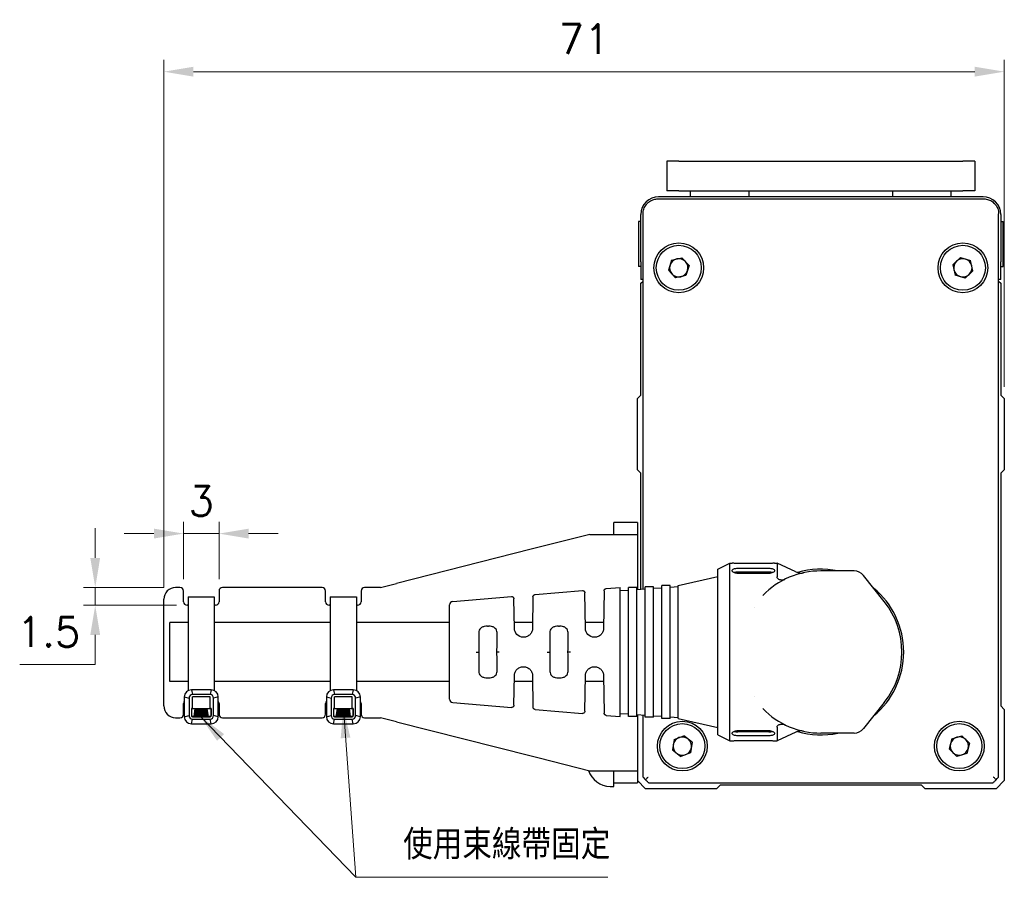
# Model space of a CAD drawing. Header units: inches. Extents: x 0 to 5655, y -2263 to 1330.
# Tile 223 of 239: x 4929 to 5012, y -222 to -150. Entities that reach past the tile are written whole.
import ezdxf

# ---------------------------------------------------------------- set-up
doc = ezdxf.new("R2010")
doc.units = ezdxf.units.IN
doc.header["$MEASUREMENT"] = 0
for name, color, linetype, lineweight in [('AM_0', 7, 'Continuous', 30), ('AM_5', 3, 'Continuous', 15), ('可見 (ISO)', 7, 'Continuous', 25)]:
    doc.layers.add(name, color=color, linetype=linetype, lineweight=lineweight)
doc.styles.add('尺寸標註', font='romans.shx', dxfattribs={"bigfont": 'CHINESET.SHX'})
doc.dimstyles.new('CNS1', dxfattribs={"dimtxt": 2.5, "dimasz": 2.5, "dimexe": 1, "dimexo": 1, "dimgap": 1.5, "dimtad": 1, "dimtoh": 1, "dimdec": 1, "dimdsep": 46, "dimtxsty": '尺寸標註', "dimcen": 0, "dimclrd": 2, "dimclre": 2, "dimclrt": 1, "dimadec": 0, "dimazin": 2, "dimtp": 0.1, "dimtm": 0.1, "dimtfac": 0.71, "dimtdec": 1, "dimtmove": 0, "dimatfit": 0, "dimfxl": 0, "dimlwd": 13, "dimlwe": 13, "dimarcsym": 0})
doc.dimstyles.new('CNS1$0', dxfattribs={"dimtxt": 2.5, "dimasz": 2.5, "dimexe": 1, "dimexo": 1, "dimgap": 1.5, "dimtad": 1, "dimtoh": 1, "dimdec": 1, "dimdsep": 46, "dimtxsty": '尺寸標註', "dimcen": 0, "dimclrd": 2, "dimclre": 2, "dimclrt": 1, "dimadec": 0, "dimazin": 2, "dimtp": 0.1, "dimtm": 0.1, "dimtfac": 0.71, "dimtdec": 1, "dimtmove": 0, "dimatfit": 0, "dimfxl": 0, "dimlwd": 13, "dimlwe": 13, "dimarcsym": 0})

# ---------------------------------------------------------------- blocks, each defined once
blk = doc.blocks.new('*D767')
at = {"layer": 'AM_5', "color": 2, "lineweight": 13}
for p, q in [((4941.224, -197.685), (4941.224, -153.118)), ((5012.226, -180.735), (5012.226, -153.118)), ((5009.726, -154.118), (4943.724, -154.118))]:
    blk.add_line(p, q, dxfattribs=at)
at = {"layer": 'AM_5', "color": 2}
for points in [[(4943.724, -153.701), (4943.724, -154.534), (4941.224, -154.118)], [(5009.726, -153.701), (5009.726, -154.534), (5012.226, -154.118)]]:
    blk.add_solid(points, dxfattribs=at)
at = {"layer": 'Defpoints', "color": 0}
for p in [(4941.224, -154.118), (5012.226, -181.735), (4941.224, -198.685)]:
    blk.add_point(p, dxfattribs=at)
at = {"layer": 'AM_5', "color": 1, "insert": (4976.725, -151.368), "char_height": 2.5, "attachment_point": 5, "style": '尺寸標註'}
blk.add_mtext('71', dxfattribs=at)
blk = doc.blocks.new('*D771')
at = {"layer": 'AM_5', "color": 2, "lineweight": 13}
for p, q in [((4942.887, -196.985), (4942.887, -192.135)), ((4945.887, -196.985), (4945.887, -192.135)), ((4940.387, -193.135), (4937.887, -193.135)), ((4945.887, -193.135), (4942.887, -193.135)), ((4948.387, -193.135), (4950.887, -193.135))]:
    blk.add_line(p, q, dxfattribs=at)
at = {"layer": 'AM_5', "color": 2}
for points in [[(4940.387, -192.718), (4940.387, -193.551), (4942.887, -193.135)], [(4948.387, -192.718), (4948.387, -193.551), (4945.887, -193.135)]]:
    blk.add_solid(points, dxfattribs=at)
at = {"layer": 'Defpoints', "color": 0}
for p in [(4942.887, -193.135), (4942.887, -197.985), (4945.887, -197.985)]:
    blk.add_point(p, dxfattribs=at)
at = {"layer": 'AM_5', "color": 1, "insert": (4944.387, -190.385), "char_height": 2.5, "attachment_point": 5, "style": '尺寸標註'}
blk.add_mtext('3', dxfattribs=at)
blk = doc.blocks.new('*D742')
at = {"layer": 'AM_5', "color": 2, "lineweight": 13}
for p, q in [((4935.43, -195.185), (4935.43, -192.685)), ((4941.224, -197.685), (4934.43, -197.685)), ((4935.43, -197.685), (4935.43, -199.185)), ((4942.308, -199.185), (4934.43, -199.185)), ((4935.43, -201.685), (4935.43, -204.185)), ((4935.43, -204.185), (4929.049, -204.185))]:
    blk.add_line(p, q, dxfattribs=at)
at = {"layer": 'AM_5', "color": 2}
for points in [[(4935.013, -195.185), (4935.846, -195.185), (4935.43, -197.685)], [(4935.013, -201.685), (4935.846, -201.685), (4935.43, -199.185)]]:
    blk.add_solid(points, dxfattribs=at)
at = {"layer": 'Defpoints', "color": 0}
for p in [(4942.224, -197.685), (4935.43, -199.185), (4943.308, -199.185)]:
    blk.add_point(p, dxfattribs=at)
at = {"layer": 'AM_5', "color": 1, "insert": (4931.489, -201.435), "char_height": 2.5, "attachment_point": 5, "style": '尺寸標註'}
blk.add_mtext('1.5', dxfattribs=at)

msp = doc.modelspace()

# ---------------------------------------------------------------- hatches: boundary and pattern name
h = msp.add_hatch()
h.set_pattern_fill('ANSI34', color=256, scale=0.01, angle=135)
h.set_pattern_definition([(180, (4031.08006, -1833.3705), (-1e-17, -0.1905), []), (180, (4031.04831, -1833.33875), (-1e-17, -0.1905), []), (180, (4031.01656, -1833.307), (-1e-17, -0.1905), []), (180, (4030.98481, -1833.27525), (-1e-17, -0.1905), [])])
h.paths.add_polyline_path([(4943.885, -207.902), (4943.785, -208.573), (4944.997, -208.573), (4944.897, -207.902)])
h = msp.add_hatch()
h.set_pattern_fill('ANSI34', color=256, scale=0.01, angle=135)
h.set_pattern_definition([(180, (4043.08006, -1833.3705), (-1e-17, -0.1905), []), (180, (4043.04831, -1833.33875), (-1e-17, -0.1905), []), (180, (4043.01656, -1833.307), (-1e-17, -0.1905), []), (180, (4042.98481, -1833.27525), (-1e-17, -0.1905), [])])
h.paths.add_polyline_path([(4955.885, -207.902), (4955.785, -208.573), (4956.997, -208.573), (4956.897, -207.902)])

# ---------------------------------------------------------------- linework, layer by layer
for p, q in [((4943.285, -198.465), (4945.489, -198.465)), ((4945.489, -198.465), (4945.489, -206.392)), ((4955.285, -198.465), (4957.489, -198.465)), ((4957.489, -198.465), (4957.489, -206.392)), ((4942.955, -206.931), (4942.955, -208.602)), ((4942.955, -206.931), (4943.355, -207.031)), ((4945.226, -206.331), (4943.555, -206.331)), ((4943.555, -206.331), (4943.655, -206.731)), ((4943.655, -207.902), (4943.655, -206.931)), ((4945.226, -206.331), (4945.126, -206.731)), ((4945.126, -207.902), (4945.126, -206.931)), ((4945.826, -206.931), (4945.426, -207.031)), ((4945.826, -208.602), (4945.826, -206.931)), ((4954.955, -206.931), (4954.955, -208.602)), ((4954.955, -206.931), (4955.355, -207.031)), ((4957.226, -206.331), (4955.555, -206.331)), ((4955.555, -206.331), (4955.655, -206.731)), ((4955.655, -207.902), (4955.655, -206.931)), ((4957.226, -206.331), (4957.126, -206.731)), ((4957.126, -207.902), (4957.126, -206.931)), ((4957.826, -206.931), (4957.426, -207.031)), ((4957.826, -208.602), (4957.826, -206.931)), ((4943.655, -207.902), (4943.555, -207.902)), ((4943.785, -208.573), (4943.885, -207.902)), ((4944.997, -208.573), (4944.897, -207.902)), ((4945.226, -207.902), (4945.126, -207.902)), ((4945.226, -207.902), (4945.226, -208.502)), ((4955.655, -207.902), (4955.555, -207.902)), ((4955.785, -208.573), (4955.885, -207.902)), ((4956.997, -208.573), (4956.897, -207.902)), ((4957.226, -207.902), (4957.126, -207.902)), ((4957.226, -207.902), (4957.226, -208.502)), ((4942.955, -208.602), (4943.355, -208.502)), ((4945.826, -208.602), (4945.426, -208.502)), ((4954.955, -208.602), (4955.355, -208.502)), ((4957.826, -208.602), (4957.426, -208.502)), ((4943.555, -209.202), (4943.655, -208.802)), ((4943.555, -209.202), (4945.226, -209.202)), ((4945.226, -209.202), (4945.126, -208.802)), ((4955.555, -209.202), (4955.655, -208.802)), ((4955.555, -209.202), (4957.226, -209.202)), ((4957.226, -209.202), (4957.126, -208.802))]:
    msp.add_line(p, q)
for points in [[(4943.285, -198.465), (4943.285, -206.396)], [(4955.285, -198.465), (4955.285, -206.396)], [(4945.126, -206.931), (4943.655, -206.931)], [(4957.126, -206.931), (4955.655, -206.931)]]:
    msp.add_lwpolyline(points)
for points in [[(4943.655, -208.802), (4945.126, -208.802, 0.414214), (4945.426, -208.502), (4945.426, -207.031, 0.414214), (4945.126, -206.731), (4943.655, -206.731, 0.414214), (4943.355, -207.031), (4943.355, -208.502, 0.414214)], [(4955.655, -208.802), (4957.126, -208.802, 0.414214), (4957.426, -208.502), (4957.426, -207.031, 0.414214), (4957.126, -206.731), (4955.655, -206.731, 0.414214), (4955.355, -207.031), (4955.355, -208.502, 0.414214)]]:
    msp.add_lwpolyline(points, format="xyb", close=True)
for points in [[(4943.555, -207.902), (4943.555, -208.502, 0.414214), (4943.655, -208.602), (4945.126, -208.602, 0.414214), (4945.226, -208.502)], [(4955.555, -207.902), (4955.555, -208.502, 0.414214), (4955.655, -208.602), (4957.126, -208.602, 0.414214), (4957.226, -208.502)]]:
    msp.add_lwpolyline(points, format="xyb")
for points in [[(4943.585, -207.902), (4945.197, -207.902), (4945.197, -208.573), (4943.585, -208.573)], [(4955.585, -207.902), (4957.197, -207.902), (4957.197, -208.573), (4955.585, -208.573)]]:
    msp.add_lwpolyline(points, close=True)
for centre, start, end in [((4943.555, -206.931), 90, 180), ((4945.226, -206.931), 0, 90), ((4955.555, -206.931), 90, 180), ((4957.226, -206.931), 0, 90), ((4943.555, -208.602), 180, 270), ((4945.226, -208.602), 270, 0), ((4955.555, -208.602), 180, 270), ((4957.226, -208.602), 270, 0)]:
    msp.add_arc(centre, 0.6, start, end)
at = {"layer": '可見 (ISO)'}
for p, q in [((4983.726, -161.685), (4983.726, -164.185)), ((4984.726, -161.685), (4983.726, -161.685)), ((4984.726, -161.685), (5008.726, -161.685)), ((5009.726, -161.685), (5008.726, -161.685)), ((5009.726, -161.685), (5009.726, -164.185)), ((5010.426, -164.685), (4983.026, -164.685)), ((4984.726, -164.185), (4983.726, -164.185)), ((4984.726, -164.185), (5008.726, -164.185)), ((4985.726, -164.685), (4985.726, -164.185)), ((4990.676, -164.685), (4990.676, -164.185)), ((5002.776, -164.185), (5002.776, -164.685)), ((5007.726, -164.685), (5007.726, -164.185)), ((5009.726, -164.185), (5008.726, -164.185)), ((4981.526, -170.185), (4981.526, -166.185)), ((4981.709, -197.818), (4981.709, -166.118)), ((5011.742, -213.702), (5011.742, -166.118)), ((5011.926, -166.185), (5011.926, -170.185)), ((4981.326, -166.785), (4981.326, -170.585)), ((4981.526, -166.785), (4981.326, -166.785)), ((5011.926, -166.785), (5012.126, -166.785)), ((5012.126, -170.585), (5012.126, -166.785)), ((4981.526, -170.185), (4981.526, -171.685)), ((4984.119, -170.03), (4983.856, -170.882)), ((4984.119, -170.03), (4984.989, -169.832)), ((4985.595, -170.487), (4984.989, -169.832)), ((4985.595, -170.487), (4985.332, -171.339)), ((5007.873, -170.422), (5008.527, -169.815)), ((5007.873, -170.422), (5008.072, -171.292)), ((5008.527, -169.815), (5009.379, -170.077)), ((5009.578, -170.947), (5009.379, -170.077)), ((5011.926, -171.685), (5011.926, -170.185)), ((4981.526, -170.585), (4981.326, -170.585)), ((4982.59, -171.185), (4982.59, -171.185)), ((4983.856, -170.882), (4984.462, -171.537)), ((4985.332, -171.339), (4984.462, -171.537)), ((5008.925, -171.554), (5008.072, -171.292)), ((5008.925, -171.554), (5009.578, -170.947)), ((5011.926, -170.585), (5012.126, -170.585)), ((4981.709, -171.685), (4981.526, -171.685)), ((4981.526, -171.985), (4981.709, -171.802)), ((4981.526, -181.435), (4981.526, -171.985)), ((4983.026, -172.075), (4983.026, -172.075)), ((5010.679, -171.685), (5010.679, -171.685)), ((5011.926, -171.685), (5011.742, -171.685)), ((5011.742, -171.802), (5011.926, -171.985)), ((5011.926, -171.985), (5011.926, -181.435)), ((4981.226, -181.735), (4981.526, -181.435)), ((4981.226, -187.735), (4981.226, -181.735)), ((5011.926, -181.435), (5012.226, -181.735)), ((5012.226, -181.735), (5012.226, -187.735)), ((4981.526, -188.035), (4981.226, -187.735)), ((5012.226, -187.735), (5011.926, -188.035)), ((4981.526, -197.831), (4981.526, -188.035)), ((5011.926, -188.035), (5011.926, -207.687)), ((4981.226, -192.185), (4979.226, -192.185)), ((4979.226, -193.185), (4979.226, -192.185)), ((4981.226, -192.185), (4981.226, -193.185)), ((4977.226, -193.198), (4972.931, -194.286)), ((4977.226, -193.198), (4981.226, -193.198)), ((4979.226, -193.198), (4979.226, -193.185)), ((4981.226, -193.185), (4981.226, -193.198)), ((4981.226, -193.198), (4981.226, -197.852)), ((4972.247, -194.46), (4960.887, -197.338)), ((4972.931, -194.286), (4972.247, -194.46)), ((4988.026, -196.135), (4989.026, -195.635)), ((4988.026, -210.135), (4988.026, -196.135)), ((4989.026, -210.635), (4989.026, -195.635)), ((4989.026, -195.635), (4989.226, -195.635)), ((4992.326, -195.651), (4989.726, -195.651)), ((4989.726, -196.064), (4992.326, -196.064)), ((4992.826, -195.635), (4993.026, -195.635)), ((4993.026, -195.635), (4993.026, -196.772)), ((4994.623, -196.374), (4993.026, -195.635)), ((4999.544, -196.285), (4996.726, -196.285)), ((4984.686, -197.51), (4988.026, -196.76)), ((4992.326, -196.383), (4989.726, -196.383)), ((4992.326, -196.501), (4989.726, -196.501)), ((5002.082, -198.865), (5000.326, -196.661)), ((4942.587, -197.685), (4942.224, -197.685)), ((4954.587, -197.685), (4946.187, -197.685)), ((4959.518, -197.685), (4958.187, -197.685)), ((4959.518, -197.685), (4960.887, -197.338)), ((4972.592, -198.283), (4976.579, -197.951)), ((4978.599, -197.783), (4979.786, -197.685)), ((4979.786, -208.585), (4979.786, -197.685)), ((4979.786, -197.952), (4980.486, -197.903)), ((4980.486, -208.585), (4980.486, -197.685)), ((4981.186, -197.685), (4980.486, -197.685)), ((4981.186, -208.585), (4981.186, -197.685)), ((4981.186, -197.854), (4981.886, -197.805)), ((4981.886, -208.635), (4981.886, -197.635)), ((4982.586, -197.635), (4981.886, -197.635)), ((4982.586, -208.635), (4982.586, -197.635)), ((4982.586, -197.756), (4983.286, -197.708)), ((4983.286, -208.76), (4983.286, -197.51)), ((4983.986, -197.51), (4983.286, -197.51)), ((4983.986, -208.76), (4983.986, -197.51)), ((4983.986, -197.659), (4984.686, -197.61)), ((4984.686, -208.76), (4984.686, -197.51)), ((4993.026, -197.37), (4993.026, -197.37)), ((4941.224, -207.685), (4941.224, -198.685)), ((4942.887, -198.885), (4942.887, -197.985)), ((4945.887, -197.985), (4945.887, -198.885)), ((4954.887, -198.885), (4954.887, -197.985)), ((4957.887, -197.985), (4957.887, -198.885)), ((4965.64, -198.862), (4970.586, -198.45)), ((4970.838, -201.145), (4970.803, -198.647)), ((4972.409, -198.48), (4972.372, -201.145)), ((4976.838, -201.145), (4976.796, -198.148)), ((4978.416, -197.98), (4978.372, -201.145)), ((4943.285, -199.185), (4943.187, -199.185)), ((4945.587, -199.185), (4945.489, -199.185)), ((4955.285, -199.185), (4955.187, -199.185)), ((4957.587, -199.185), (4957.489, -199.185)), ((4965.365, -207.109), (4965.365, -199.161)), ((4991.131, -199.34), (4991.131, -199.34)), ((4941.724, -205.635), (4941.724, -200.635)), ((4943.285, -200.635), (4941.724, -200.635)), ((4955.285, -200.635), (4945.489, -200.635)), ((4965.365, -200.635), (4957.489, -200.635)), ((4968.568, -200.952), (4968.642, -200.952)), ((4972.379, -200.635), (4970.831, -200.635)), ((4974.56, -200.952), (4974.642, -200.952)), ((4978.379, -200.635), (4976.831, -200.635)), ((4971.622, -201.885), (4971.588, -201.885)), ((4977.622, -201.885), (4977.588, -201.885)), ((4967.612, -203.135), (4967.829, -203.135)), ((4967.829, -203.135), (4967.844, -203.135)), ((4969.382, -203.135), (4969.366, -203.135)), ((4969.566, -203.135), (4969.382, -203.135)), ((4973.824, -203.135), (4973.844, -203.135)), ((4975.387, -203.135), (4975.366, -203.135)), ((4975.57, -203.135), (4975.387, -203.135)), ((4971.588, -204.385), (4971.622, -204.385)), ((4977.588, -204.385), (4977.622, -204.385)), ((4968.568, -205.317), (4968.642, -205.317)), ((4970.803, -207.623), (4970.838, -205.124)), ((4972.372, -205.124), (4972.409, -207.79)), ((4974.568, -205.317), (4974.642, -205.317)), ((4976.796, -208.121), (4976.838, -205.124)), ((4978.372, -205.124), (4978.416, -208.289)), ((4943.285, -205.635), (4941.724, -205.635)), ((4955.285, -205.635), (4945.489, -205.635)), ((4965.365, -205.635), (4957.489, -205.635)), ((4972.379, -205.635), (4970.831, -205.635)), ((4978.379, -205.635), (4976.831, -205.635)), ((4991.131, -206.929), (4991.131, -206.929)), ((4942.887, -208.385), (4942.887, -207.485)), ((4945.887, -207.485), (4945.887, -208.385)), ((4954.887, -208.385), (4954.887, -207.485)), ((4957.887, -207.485), (4957.887, -208.385)), ((4965.64, -207.408), (4970.586, -207.819)), ((5002.082, -207.404), (5000.326, -209.608)), ((5011.926, -207.687), (5012.226, -207.987)), ((4942.224, -208.685), (4942.587, -208.685)), ((4946.187, -208.685), (4954.587, -208.685)), ((4958.187, -208.685), (4959.518, -208.685)), ((4960.887, -209.031), (4959.518, -208.685)), ((4972.592, -207.986), (4976.579, -208.318)), ((4978.599, -208.486), (4979.786, -208.585)), ((4979.786, -208.317), (4980.486, -208.366)), ((4981.186, -208.585), (4980.486, -208.585)), ((4981.186, -208.415), (4981.886, -208.464)), ((4981.226, -208.418), (4981.226, -213.171)), ((4981.709, -213.701), (4981.709, -208.451)), ((4982.586, -208.635), (4981.886, -208.635)), ((4982.586, -208.513), (4983.286, -208.562)), ((4983.986, -208.76), (4983.286, -208.76)), ((4983.986, -208.611), (4984.686, -208.66)), ((4984.686, -208.76), (4988.026, -209.51)), ((5012.226, -207.987), (5012.226, -213.987)), ((4960.887, -209.031), (4972.247, -211.91)), ((4993.026, -208.899), (4993.026, -208.9)), ((4993.026, -209.497), (4993.026, -210.635)), ((4984.328, -210.529), (4985.158, -210.203)), ((4985.856, -210.759), (4985.158, -210.203)), ((4988.026, -210.135), (4989.026, -210.635)), ((4989.726, -209.768), (4992.326, -209.768)), ((4992.326, -209.887), (4989.726, -209.887)), ((4992.326, -210.206), (4989.726, -210.206)), ((4994.623, -209.895), (4993.026, -210.635)), ((4999.544, -209.985), (4996.726, -209.985)), ((5007.788, -210.461), (5008.647, -210.221)), ((5009.285, -210.844), (5008.647, -210.221)), ((4984.328, -210.529), (4984.195, -211.411)), ((4985.856, -210.759), (4985.723, -211.641)), ((4989.026, -210.635), (4989.226, -210.635)), ((4989.726, -210.618), (4992.326, -210.618)), ((4992.826, -210.635), (4993.026, -210.635)), ((5007.788, -210.461), (5007.567, -211.325)), ((5009.285, -210.844), (5009.063, -211.708)), ((4972.247, -211.91), (4972.931, -212.083)), ((4972.931, -212.083), (4977.226, -213.171)), ((4984.195, -211.411), (4984.893, -211.967)), ((4985.723, -211.641), (4984.893, -211.967)), ((5007.567, -211.325), (5008.204, -211.949)), ((5009.063, -211.708), (5008.204, -211.949)), ((4986.944, -212.192), (4986.944, -212.192)), ((4977.226, -213.171), (4981.226, -213.171)), ((4979.226, -213.185), (4979.226, -213.171)), ((4979.226, -214.185), (4979.226, -213.185)), ((4981.226, -213.171), (4981.226, -213.185)), ((4981.226, -213.185), (4981.226, -214.185)), ((4978.926, -214.485), (4979.226, -214.485)), ((4979.226, -214.185), (4981.226, -214.185)), ((4979.226, -214.485), (4979.226, -214.185)), ((4981.923, -214.685), (4981.226, -213.987)), ((4988.223, -214.385), (4987.923, -214.685)), ((5005.228, -214.385), (4988.223, -214.385)), ((5005.528, -214.685), (5005.228, -214.385)), ((5012.226, -213.987), (5011.528, -214.685)), ((4987.923, -214.685), (4981.923, -214.685)), ((5011.528, -214.685), (5005.528, -214.685))]:
    msp.add_line(p, q, dxfattribs=at)
for centre, radius in [((4984.726, -170.685), 2.1), ((4984.726, -170.685), 1.9), ((5008.726, -170.685), 2.1), ((5008.726, -170.685), 1.9), ((4985.026, -211.085), 2.1), ((4985.026, -211.085), 1.9), ((5008.426, -211.085), 2.1), ((5008.426, -211.085), 1.9)]:
    msp.add_circle(centre, radius, dxfattribs=at)
for centre, radius, start, end in [((4983.026, -166.185), 1.5, 90, 180), ((5010.426, -166.185), 1.5, 0, 90), ((4984.726, -170.685), 0.772, 162.81459, 222.81459), ((4984.726, -170.685), 0.772, 102.81459, 162.81459), ((4984.726, -170.685), 0.772, 42.81459, 102.81459), ((4984.726, -170.685), 0.772, 342.81459, 42.81459), ((5008.726, -170.685), 0.773, 132.89512, 192.89512), ((5008.726, -170.685), 0.773, 72.89512, 132.89512), ((5008.726, -170.685), 0.773, 12.89512, 72.89512), ((5008.726, -170.685), 0.772, 312.89512, 12.89512), ((4984.726, -170.685), 0.772, 222.81459, 282.81459), ((4984.726, -170.685), 0.772, 282.81459, 342.81459), ((5008.726, -170.685), 0.772, 192.89512, 252.89512), ((5008.726, -170.685), 0.772, 252.89512, 312.89512), ((4984.726, -174.185), 1.9, 55.59906, 55.59976), ((5008.726, -174.185), 1.9, 55.96358, 55.96418), ((4996.726, -203.135), 6.85, 90, 135.75438), ((4996.726, -203.135), 7, 78.11736, 106.44361), ((4999.544, -197.285), 1, 38.55495, 90), ((4942.224, -198.685), 1, 90, 180), ((4942.587, -197.985), 0.3, 0, 90), ((4946.187, -197.985), 0.3, 90, 180), ((4954.587, -197.985), 0.3, 0, 90), ((4958.187, -197.985), 0.3, 90, 180), ((4996.726, -203.135), 7, 309.56242, 50.43758), ((4943.187, -198.885), 0.3, 180, 270), ((4945.587, -198.885), 0.3, 270, 0), ((4955.187, -198.885), 0.3, 180, 270), ((4957.587, -198.885), 0.3, 270, 0), ((4965.665, -199.161), 0.3, 94.7568, 180), ((4996.726, -203.135), 6.85, 321.44505, 38.55495), ((4965.665, -207.109), 0.3, 180, 265.2432), ((4942.224, -207.685), 1, 180, 270), ((4943.187, -207.485), 0.3, 140.4478, 180), ((4945.587, -207.485), 0.3, 0, 37.02651), ((4955.187, -207.485), 0.3, 140.4478, 180), ((4957.587, -207.485), 0.3, 0, 37.02651), ((4996.726, -203.135), 6.85, 224.24562, 270), ((4942.587, -208.385), 0.3, 270, 0), ((4946.187, -208.385), 0.3, 180, 270), ((4954.587, -208.385), 0.3, 270, 0), ((4958.187, -208.385), 0.3, 180, 270), ((4985.026, -211.085), 0.773, 111.43262, 171.43262), ((4985.026, -211.085), 0.773, 51.43262, 111.43262), ((4996.726, -203.135), 7, 253.55747, 281.88264), ((4999.544, -208.985), 1, 270, 321.44505), ((5008.426, -211.085), 0.772, 105.63629, 165.63629), ((5008.426, -211.085), 0.772, 45.63629, 105.63629), ((4985.026, -211.085), 0.773, 171.43262, 231.43262), ((4985.026, -211.085), 0.773, 291.43262, 351.43262), ((4985.026, -211.085), 0.773, 351.43262, 51.43262), ((5008.426, -211.085), 0.772, 165.63629, 225.63629), ((5008.426, -211.085), 0.772, 345.63629, 45.63629), ((4985.026, -211.085), 0.773, 231.43262, 291.43262), ((5008.426, -211.085), 0.772, 225.63629, 285.63629), ((5008.426, -211.085), 0.772, 285.63629, 345.63629), ((4978.926, -212.585), 1.9, 197.04657, 270)]:
    msp.add_arc(centre, radius, start, end, dxfattribs=at)
for centre, major_axis, ratio, start_param, end_param in [((4982.957, -165.366), (-0.001, 0.5), 0.151307, 6.265529, 6.283185), ((5010.495, -165.366), (0.001, 0.5), 0.151307, 0, 0.017657), ((4967.866, -203.134), (-0.035, 2.5), 0.008726, 0.908801, 1.570811), ((4969.344, -203.134), (-0.035, -2.5), 0.008726, 1.570782, 2.232791), ((4973.866, -203.135), (-0.044, 2.5), 0.008724, 0.908629, 1.570644), ((4975.344, -203.134), (-0.035, -2.5), 0.008726, 1.570782, 2.232791), ((4967.866, -203.135), (0.035, 2.5), 0.008726, 1.570782, 2.232791), ((4969.344, -203.135), (0.035, -2.5), 0.008726, 0.908801, 1.570811), ((4973.866, -203.135), (0.035, 2.5), 0.008726, 1.570782, 2.232791), ((4975.344, -203.135), (0.035, -2.5), 0.008726, 0.908801, 1.570811), ((4982.209, -214.202), (-0.5, 0.5), 0.017447, 0.017461, 0.964822), ((5011.242, -214.201), (-0.5, -0.5), 0.017452, 2.1768, 3.124137)]:
    msp.add_ellipse(centre, major_axis=major_axis, ratio=ratio, start_param=start_param, end_param=end_param, dxfattribs=at)
for points, knots in [([(4981.709, -166.118), (4981.709, -165.985), (4981.73, -165.852), (4981.814, -165.597), (4981.878, -165.474), (4981.98, -165.339), (4982.001, -165.313), (4982.09, -165.212), (4982.166, -165.144), (4982.361, -165.01), (4982.488, -164.95), (4982.728, -164.882), (4982.842, -164.866), (4982.955, -164.866)], [0, 0, 0, 0, 0.039674, 0.039674, 0.0803719, 0.0803719, 0.0904088, 0.0904088, 0.1207124, 0.1207124, 0.1617463, 0.1617463, 0.1958505, 0.1958505, 0.1958505, 0.1958505]), ([(4982.957, -164.866), (4987.511, -164.854), (4992.118, -164.848), (5001.333, -164.848), (5005.94, -164.854), (5010.495, -164.866)], [6.131294, 6.131294, 6.131294, 6.131294, 6.2831853, 6.2831853, 6.4350767, 6.4350767, 6.4350767, 6.4350767]), ([(5010.496, -164.866), (5010.628, -164.866), (5010.762, -164.888), (5011.017, -164.973), (5011.14, -165.039), (5011.302, -165.162), (5011.353, -165.207), (5011.422, -165.28), (5011.444, -165.306), (5011.529, -165.411), (5011.584, -165.499), (5011.684, -165.716), (5011.722, -165.852), (5011.74, -166.032), (5011.742, -166.075), (5011.742, -166.118)], [0, 0, 0, 0, 0.0398175, 0.0398175, 0.0808501, 0.0808501, 0.1010636, 0.1010636, 0.1112045, 0.1112045, 0.1418209, 0.1418209, 0.1830313, 0.1830313, 0.1959175, 0.1959175, 0.1959175, 0.1959175]), ([(4989.726, -195.651), (4989.663, -195.651), (4989.596, -195.65), (4989.473, -195.647), (4989.416, -195.645), (4989.328, -195.641), (4989.289, -195.639), (4989.238, -195.636), (4989.226, -195.635), (4989.226, -195.635)], [0, 0, 0, 0, 0.01884034, 0.01884034, 0.03768067, 0.03768067, 0.05652099, 0.05652099, 0.07536132, 0.07536132, 0.07536132, 0.07536132]), ([(4989.726, -196.501), (4989.661, -196.501), (4989.593, -196.494), (4989.47, -196.467), (4989.415, -196.448), (4989.327, -196.404), (4989.288, -196.376), (4989.238, -196.318), (4989.226, -196.288), (4989.226, -196.234), (4989.238, -196.206), (4989.288, -196.156), (4989.326, -196.134), (4989.416, -196.101), (4989.471, -196.087), (4989.594, -196.068), (4989.662, -196.064), (4989.726, -196.064)], [0, 0, 0, 0, 0.0193382, 0.0193382, 0.0386763, 0.0386763, 0.0590611, 0.0590611, 0.0794458, 0.0794458, 0.0994875, 0.0994875, 0.1195292, 0.1195292, 0.1386287, 0.1386287, 0.1577282, 0.1577282, 0.1577282, 0.1577282]), ([(4992.826, -195.635), (4992.826, -195.635), (4992.813, -195.636), (4992.762, -195.639), (4992.724, -195.641), (4992.635, -195.645), (4992.579, -195.647), (4992.455, -195.65), (4992.388, -195.651), (4992.326, -195.651)], [0.22608395, 0.22608395, 0.22608395, 0.22608395, 0.24492428, 0.24492428, 0.2637646, 0.2637646, 0.28260494, 0.28260494, 0.30144527, 0.30144527, 0.30144527, 0.30144527]), ([(4992.326, -196.064), (4992.388, -196.064), (4992.454, -196.068), (4992.576, -196.086), (4992.631, -196.099), (4992.721, -196.132), (4992.761, -196.155), (4992.813, -196.205), (4992.826, -196.234), (4992.826, -196.289), (4992.813, -196.32), (4992.76, -196.379), (4992.719, -196.407), (4992.629, -196.45), (4992.575, -196.469), (4992.454, -196.495), (4992.388, -196.501), (4992.326, -196.501)], [0.1577208, 0.1577208, 0.1577208, 0.1577208, 0.1764547, 0.1764547, 0.1951885, 0.1951885, 0.2155952, 0.2155952, 0.2360018, 0.2360018, 0.2569247, 0.2569247, 0.2778476, 0.2778476, 0.2966445, 0.2966445, 0.3154415, 0.3154415, 0.3154415, 0.3154415]), ([(4989.726, -196.383), (4989.662, -196.383), (4989.594, -196.387), (4989.478, -196.406), (4989.428, -196.418), (4989.387, -196.433)], [0.1584276, 0.1584276, 0.1584276, 0.1584276, 0.17755272, 0.17755272, 0.19460532, 0.19460532, 0.19460532, 0.19460532]), ([(4992.665, -196.433), (4992.623, -196.418), (4992.571, -196.405), (4992.454, -196.387), (4992.388, -196.383), (4992.326, -196.383)], [0.12226327, 0.12226327, 0.12226327, 0.12226327, 0.1397031, 0.1397031, 0.1584276, 0.1584276, 0.1584276, 0.1584276]), ([(4993.146, -196.97), (4993.122, -196.959), (4993.103, -196.945), (4993.07, -196.913), (4993.057, -196.895), (4993.031, -196.843), (4993.026, -196.807), (4993.026, -196.772)], [0.0000014, 0.0000014, 0.0000014, 0.0000014, 0.00932853, 0.00932853, 0.01959272, 0.01959272, 0.03886697, 0.03886697, 0.03886697, 0.03886697]), ([(4993.146, -196.97), (4993.241, -197.017), (4993.338, -197.043), (4993.512, -197.05), (4993.589, -197.037), (4993.669, -197.004), (4993.679, -196.999), (4993.689, -196.994)], [0.00000157, 0.00000157, 0.00000157, 0.00000157, 0.03773377, 0.03773377, 0.07068367, 0.07068367, 0.07542641, 0.07542641, 0.07542641, 0.07542641]), ([(4994.623, -196.374), (4994.721, -196.42), (4994.828, -196.449), (4994.989, -196.467), (4995.043, -196.468), (4995.124, -196.464), (4995.151, -196.462), (4995.187, -196.457), (4995.198, -196.455), (4995.215, -196.452), (4995.223, -196.451), (4995.232, -196.449), (4995.234, -196.449), (4995.237, -196.448), (4995.238, -196.448), (4995.24, -196.447), (4995.242, -196.447), (4995.243, -196.447), (4995.244, -196.447), (4995.247, -196.446), (4995.248, -196.446), (4995.249, -196.446), (4995.249, -196.446), (4995.249, -196.446)], [0, 0, 0, 0, 0.03238533, 0.03238533, 0.04848247, 0.04848247, 0.05661557, 0.05661557, 0.05966355, 0.05966355, 0.0619518, 0.0619518, 0.06256632, 0.06256632, 0.06296769, 0.06296769, 0.06337119, 0.06337119, 0.06377452, 0.06377452, 0.06541605, 0.06541605, 0.06641006, 0.06641006, 0.06641006, 0.06641006]), ([(4995.251, -196.445), (4995.251, -196.445), (4995.25, -196.445), (4995.246, -196.446), (4995.237, -196.448), (4995.224, -196.451)], [0.07469518, 0.07469518, 0.07469518, 0.07469518, 0.08620476, 0.08620476, 0.12610555, 0.12610555, 0.12610555, 0.12610555]), ([(4976.579, -197.951), (4976.601, -197.95), (4976.623, -197.951), (4976.664, -197.962), (4976.685, -197.97), (4976.722, -197.994), (4976.738, -198.008), (4976.765, -198.042), (4976.776, -198.061), (4976.788, -198.092), (4976.791, -198.103), (4976.795, -198.125), (4976.796, -198.137), (4976.796, -198.148)], [0, 0, 0, 0, 0.00641429, 0.00641429, 0.01291848, 0.01291848, 0.01941944, 0.01941944, 0.02592052, 0.02592052, 0.02924847, 0.02924847, 0.03267429, 0.03267429, 0.03267429, 0.03267429]), ([(4978.416, -197.98), (4978.416, -197.973), (4978.416, -197.965), (4978.418, -197.951), (4978.42, -197.944), (4978.424, -197.923), (4978.429, -197.91), (4978.446, -197.874), (4978.463, -197.851), (4978.502, -197.816), (4978.526, -197.802), (4978.567, -197.788), (4978.583, -197.785), (4978.599, -197.783)], [0, 0, 0, 0, 0.00218749, 0.00218749, 0.00434895, 0.00434895, 0.00849635, 0.00849635, 0.01646228, 0.01646228, 0.0244282, 0.0244282, 0.02934688, 0.02934688, 0.02934688, 0.02934688]), ([(4970.586, -198.45), (4970.608, -198.448), (4970.63, -198.45), (4970.671, -198.46), (4970.692, -198.469), (4970.729, -198.492), (4970.745, -198.507), (4970.772, -198.541), (4970.783, -198.56), (4970.795, -198.591), (4970.798, -198.602), (4970.802, -198.624), (4970.803, -198.635), (4970.803, -198.647)], [0, 0, 0, 0, 0.00641429, 0.00641429, 0.01291848, 0.01291848, 0.01941944, 0.01941944, 0.02592052, 0.02592052, 0.02924848, 0.02924848, 0.0326743, 0.0326743, 0.0326743, 0.0326743]), ([(4972.409, -198.48), (4972.409, -198.472), (4972.409, -198.465), (4972.411, -198.451), (4972.413, -198.444), (4972.417, -198.423), (4972.422, -198.41), (4972.439, -198.373), (4972.456, -198.351), (4972.495, -198.316), (4972.519, -198.302), (4972.56, -198.288), (4972.576, -198.285), (4972.592, -198.283)], [0, 0, 0, 0, 0.00218749, 0.00218749, 0.00434895, 0.00434895, 0.00849636, 0.00849636, 0.01646228, 0.01646228, 0.0244282, 0.0244282, 0.02934688, 0.02934688, 0.02934688, 0.02934688]), ([(4968.568, -200.952), (4968.477, -200.952), (4968.381, -200.962), (4968.207, -201.003), (4968.128, -201.035), (4968.008, -201.111), (4967.952, -201.166), (4967.852, -201.32), (4967.826, -201.463), (4967.827, -201.598)], [0.579635, 0.579635, 0.579635, 0.579635, 0.6069053, 0.6069053, 0.6341755, 0.6341755, 0.6611574, 0.6611574, 0.7119661, 0.7119661, 0.7119661, 0.7119661]), ([(4969.383, -201.598), (4969.383, -201.464), (4969.357, -201.32), (4969.258, -201.166), (4969.202, -201.111), (4969.082, -201.035), (4969.004, -201.003), (4968.829, -200.962), (4968.733, -200.952), (4968.642, -200.952)], [0.4472991, 0.4472991, 0.4472991, 0.4472991, 0.4980511, 0.4980511, 0.5249922, 0.5249922, 0.5523136, 0.5523136, 0.579635, 0.579635, 0.579635, 0.579635]), ([(4971.588, -201.885), (4971.381, -201.885), (4971.186, -201.798), (4970.912, -201.515), (4970.84, -201.328), (4970.838, -201.145)], [0, 0, 0, 0, 0.5, 0.5, 1, 1, 1, 1]), ([(4972.372, -201.145), (4972.37, -201.235), (4972.352, -201.329), (4972.317, -201.417), (4972.281, -201.505), (4972.227, -201.589), (4972.158, -201.659), (4972.089, -201.729), (4972.005, -201.787), (4971.913, -201.826), (4971.821, -201.864), (4971.721, -201.885), (4971.622, -201.885)], [0, 0, 0, 0, 0.25, 0.25, 0.25, 0.5, 0.5, 0.5, 0.75, 0.75, 0.75, 1, 1, 1, 1]), ([(4974.56, -200.952), (4974.47, -200.952), (4974.373, -200.962), (4974.199, -201.003), (4974.121, -201.035), (4974.001, -201.111), (4973.945, -201.166), (4973.846, -201.32), (4973.82, -201.463), (4973.822, -201.598)], [0.5796584, 0.5796584, 0.5796584, 0.5796584, 0.6069081, 0.6069081, 0.6341577, 0.6341577, 0.6611202, 0.6611202, 0.7119119, 0.7119119, 0.7119119, 0.7119119]), ([(4975.383, -201.598), (4975.383, -201.464), (4975.357, -201.32), (4975.258, -201.166), (4975.202, -201.111), (4975.082, -201.035), (4975.004, -201.003), (4974.829, -200.962), (4974.733, -200.952), (4974.642, -200.952)], [0.4472991, 0.4472991, 0.4472991, 0.4472991, 0.4980511, 0.4980511, 0.5249922, 0.5249922, 0.5523136, 0.5523136, 0.579635, 0.579635, 0.579635, 0.579635]), ([(4977.588, -201.885), (4977.383, -201.885), (4977.189, -201.799), (4976.915, -201.519), (4976.84, -201.33), (4976.838, -201.145)], [0, 0, 0, 0, 0.5, 0.5, 1, 1, 1, 1]), ([(4978.372, -201.145), (4978.37, -201.237), (4978.352, -201.331), (4978.316, -201.42), (4978.279, -201.508), (4978.225, -201.591), (4978.156, -201.661), (4978.087, -201.731), (4978.003, -201.788), (4977.912, -201.826), (4977.82, -201.865), (4977.72, -201.885), (4977.622, -201.885)], [0, 0, 0, 0, 0.25, 0.25, 0.25, 0.5, 0.5, 0.5, 0.75, 0.75, 0.75, 1, 1, 1, 1]), ([(4973.608, -203.135), (4973.609, -203.135), (4973.621, -203.135), (4973.647, -203.135), (4973.657, -203.135), (4973.688, -203.135), (4973.708, -203.135), (4973.749, -203.135), (4973.769, -203.135), (4973.798, -203.135), (4973.808, -203.135), (4973.821, -203.135), (4973.824, -203.135), (4973.824, -203.135)], [0, 0, 0, 0, 0.000291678, 0.000291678, 0.000475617, 0.000475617, 0.000865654, 0.000865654, 0.001338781, 0.001338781, 0.001736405, 0.001736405, 0.002102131, 0.002102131, 0.002102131, 0.002102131]), ([(4970.838, -205.124), (4970.839, -205.033), (4970.858, -204.939), (4970.893, -204.852), (4970.929, -204.765), (4970.982, -204.682), (4971.05, -204.612), (4971.118, -204.542), (4971.201, -204.484), (4971.293, -204.445), (4971.385, -204.406), (4971.487, -204.385), (4971.588, -204.385)], [0, 0, 0, 0, 0.25, 0.25, 0.25, 0.5, 0.5, 0.5, 0.75, 0.75, 0.75, 1, 1, 1, 1]), ([(4971.622, -204.385), (4971.722, -204.385), (4971.822, -204.405), (4971.914, -204.444), (4972.006, -204.483), (4972.09, -204.54), (4972.159, -204.611), (4972.227, -204.681), (4972.281, -204.764), (4972.317, -204.853), (4972.353, -204.941), (4972.37, -205.034), (4972.372, -205.124)], [0, 0, 0, 0, 0.25, 0.25, 0.25, 0.5, 0.5, 0.5, 0.75, 0.75, 0.75, 1, 1, 1, 1]), ([(4976.838, -205.124), (4976.839, -205.031), (4976.858, -204.937), (4976.894, -204.85), (4976.93, -204.762), (4976.984, -204.679), (4977.052, -204.61), (4977.12, -204.54), (4977.204, -204.483), (4977.295, -204.444), (4977.387, -204.405), (4977.487, -204.385), (4977.588, -204.385)], [0, 0, 0, 0, 0.25, 0.25, 0.25, 0.5, 0.5, 0.5, 0.75, 0.75, 0.75, 1, 1, 1, 1]), ([(4977.622, -204.385), (4977.721, -204.385), (4977.821, -204.405), (4977.912, -204.443), (4978.003, -204.482), (4978.087, -204.539), (4978.156, -204.609), (4978.225, -204.679), (4978.279, -204.762), (4978.316, -204.85), (4978.352, -204.939), (4978.37, -205.033), (4978.372, -205.124)], [0, 0, 0, 0, 0.25, 0.25, 0.25, 0.5, 0.5, 0.5, 0.75, 0.75, 0.75, 1, 1, 1, 1]), ([(4967.827, -204.671), (4967.826, -204.806), (4967.852, -204.949), (4967.952, -205.103), (4968.008, -205.159), (4968.128, -205.235), (4968.207, -205.266), (4968.381, -205.307), (4968.477, -205.317), (4968.568, -205.317)], [1.026939, 1.026939, 1.026939, 1.026939, 1.0777476, 1.0777476, 1.1047295, 1.1047295, 1.1319998, 1.1319998, 1.15927, 1.15927, 1.15927, 1.15927]), ([(4968.642, -205.317), (4968.733, -205.317), (4968.829, -205.307), (4969.004, -205.266), (4969.082, -205.234), (4969.202, -205.158), (4969.258, -205.103), (4969.357, -204.949), (4969.383, -204.806), (4969.383, -204.671)], [0, 0, 0, 0, 0.0273214, 0.0273214, 0.0546428, 0.0546428, 0.0815839, 0.0815839, 0.1323359, 0.1323359, 0.1323359, 0.1323359]), ([(4973.827, -204.671), (4973.826, -204.806), (4973.852, -204.949), (4973.952, -205.103), (4974.008, -205.159), (4974.128, -205.235), (4974.207, -205.266), (4974.381, -205.307), (4974.477, -205.317), (4974.568, -205.317)], [1.026939, 1.026939, 1.026939, 1.026939, 1.0777476, 1.0777476, 1.1047295, 1.1047295, 1.1319998, 1.1319998, 1.15927, 1.15927, 1.15927, 1.15927]), ([(4974.642, -205.317), (4974.733, -205.317), (4974.829, -205.307), (4975.004, -205.266), (4975.082, -205.234), (4975.202, -205.158), (4975.258, -205.103), (4975.357, -204.949), (4975.383, -204.806), (4975.383, -204.671)], [0, 0, 0, 0, 0.0273214, 0.0273214, 0.0546428, 0.0546428, 0.0815839, 0.0815839, 0.1323359, 0.1323359, 0.1323359, 0.1323359]), ([(4970.803, -207.623), (4970.803, -207.635), (4970.801, -207.648), (4970.793, -207.686), (4970.783, -207.712), (4970.752, -207.755), (4970.732, -207.775), (4970.688, -207.803), (4970.662, -207.813), (4970.619, -207.82), (4970.603, -207.821), (4970.586, -207.819)], [0, 0, 0, 0, 0.00380158, 0.00380158, 0.0117675, 0.0117675, 0.01973343, 0.01973343, 0.02769935, 0.02769935, 0.03261803, 0.03261803, 0.03261803, 0.03261803]), ([(4972.592, -207.986), (4972.571, -207.984), (4972.55, -207.979), (4972.51, -207.962), (4972.491, -207.95), (4972.459, -207.921), (4972.445, -207.904), (4972.424, -207.866), (4972.416, -207.845), (4972.41, -207.812), (4972.409, -207.801), (4972.409, -207.79)], [0, 0, 0, 0, 0.00642235, 0.00642235, 0.01292625, 0.01292625, 0.01942722, 0.01942722, 0.0259283, 0.0259283, 0.02935716, 0.02935716, 0.02935716, 0.02935716]), ([(4976.796, -208.121), (4976.796, -208.134), (4976.794, -208.147), (4976.787, -208.185), (4976.776, -208.211), (4976.745, -208.254), (4976.726, -208.273), (4976.681, -208.302), (4976.655, -208.312), (4976.612, -208.319), (4976.596, -208.319), (4976.579, -208.318)], [0, 0, 0, 0, 0.00380156, 0.00380156, 0.01176748, 0.01176748, 0.01973341, 0.01973341, 0.02769933, 0.02769933, 0.03261801, 0.03261801, 0.03261801, 0.03261801]), ([(4978.599, -208.486), (4978.578, -208.484), (4978.557, -208.479), (4978.517, -208.462), (4978.498, -208.45), (4978.466, -208.421), (4978.452, -208.404), (4978.431, -208.366), (4978.423, -208.345), (4978.417, -208.312), (4978.416, -208.301), (4978.416, -208.289)], [0, 0, 0, 0, 0.00642235, 0.00642235, 0.01292625, 0.01292625, 0.01942722, 0.01942722, 0.0259283, 0.0259283, 0.02935712, 0.02935712, 0.02935712, 0.02935712]), ([(4993.026, -209.497), (4993.026, -209.463), (4993.031, -209.426), (4993.057, -209.374), (4993.07, -209.356), (4993.103, -209.324), (4993.122, -209.311), (4993.146, -209.299)], [0.00000383, 0.00000383, 0.00000383, 0.00000383, 0.01927049, 0.01927049, 0.02954099, 0.02954099, 0.03887308, 0.03887308, 0.03887308, 0.03887308]), ([(4993.146, -209.299), (4993.241, -209.252), (4993.338, -209.227), (4993.512, -209.219), (4993.589, -209.232), (4993.669, -209.266), (4993.679, -209.27), (4993.689, -209.275)], [-0.07067013, -0.07067013, -0.07067013, -0.07067013, -0.03295236, -0.03295236, 0, 0, 0.00471986, 0.00471986, 0.00471986, 0.00471986]), ([(4989.726, -210.206), (4989.662, -210.206), (4989.594, -210.201), (4989.471, -210.183), (4989.416, -210.169), (4989.326, -210.135), (4989.288, -210.113), (4989.238, -210.063), (4989.226, -210.035), (4989.226, -209.981), (4989.238, -209.951), (4989.288, -209.893), (4989.327, -209.866), (4989.415, -209.822), (4989.47, -209.802), (4989.593, -209.775), (4989.661, -209.768), (4989.726, -209.768)], [0, 0, 0, 0, 0.0190995, 0.0190995, 0.038199, 0.038199, 0.0582407, 0.0582407, 0.0782824, 0.0782824, 0.0986672, 0.0986672, 0.1190519, 0.1190519, 0.1383901, 0.1383901, 0.1577282, 0.1577282, 0.1577282, 0.1577282]), ([(4989.387, -209.836), (4989.428, -209.851), (4989.478, -209.864), (4989.594, -209.882), (4989.662, -209.887), (4989.726, -209.887)], [0.28068661, 0.28068661, 0.28068661, 0.28068661, 0.29773921, 0.29773921, 0.31686433, 0.31686433, 0.31686433, 0.31686433]), ([(4992.326, -209.768), (4992.388, -209.768), (4992.454, -209.775), (4992.575, -209.8), (4992.629, -209.819), (4992.719, -209.862), (4992.76, -209.891), (4992.813, -209.95), (4992.826, -209.981), (4992.826, -210.036), (4992.813, -210.064), (4992.761, -210.115), (4992.721, -210.137), (4992.631, -210.17), (4992.576, -210.183), (4992.454, -210.201), (4992.388, -210.206), (4992.326, -210.206)], [0.1577208, 0.1577208, 0.1577208, 0.1577208, 0.1765177, 0.1765177, 0.1953147, 0.1953147, 0.2162376, 0.2162376, 0.2371605, 0.2371605, 0.2575671, 0.2575671, 0.2779737, 0.2779737, 0.2967076, 0.2967076, 0.3154415, 0.3154415, 0.3154415, 0.3154415]), ([(4992.326, -209.887), (4992.388, -209.887), (4992.454, -209.882), (4992.571, -209.864), (4992.623, -209.851), (4992.665, -209.836)], [0, 0, 0, 0, 0.0187245, 0.0187245, 0.03616433, 0.03616433, 0.03616433, 0.03616433]), ([(4995.249, -209.824), (4995.249, -209.824), (4995.249, -209.824), (4995.25, -209.824), (4995.25, -209.824), (4995.25, -209.824), (4995.25, -209.824), (4995.251, -209.824), (4995.252, -209.824), (4995.253, -209.825), (4995.254, -209.825), (4995.255, -209.825), (4995.256, -209.825), (4995.256, -209.825), (4995.256, -209.825), (4995.255, -209.825), (4995.255, -209.825), (4995.254, -209.825), (4995.253, -209.825), (4995.252, -209.824), (4995.252, -209.824), (4995.252, -209.824), (4995.251, -209.824), (4995.249, -209.824), (4995.248, -209.823), (4995.24, -209.822), (4995.234, -209.821), (4995.217, -209.817), (4995.207, -209.816), (4995.176, -209.811), (4995.155, -209.808), (4995.093, -209.803), (4995.052, -209.802), (4994.878, -209.807), (4994.744, -209.839), (4994.623, -209.895)], [0, 0, 0, 0, 0.00029297, 0.00029297, 0.00126953, 0.00126953, 0.00322266, 0.00322266, 0.00712894, 0.00712894, 0.01494165, 0.01494165, 0.02553905, 0.02553905, 0.03058906, 0.03058906, 0.0315818, 0.0315818, 0.03182986, 0.03182986, 0.03195268, 0.03195268, 0.03207529, 0.03207529, 0.0325675, 0.0325675, 0.03452174, 0.03452174, 0.03765612, 0.03765612, 0.04390446, 0.04390446, 0.05622619, 0.05622619, 0.09605581, 0.09605581, 0.09605581, 0.09605581]), ([(4989.226, -210.635), (4989.226, -210.635), (4989.238, -210.634), (4989.289, -210.631), (4989.328, -210.628), (4989.416, -210.624), (4989.473, -210.622), (4989.596, -210.619), (4989.663, -210.618), (4989.726, -210.618)], [0.07536132, 0.07536132, 0.07536132, 0.07536132, 0.09420164, 0.09420164, 0.11304196, 0.11304196, 0.1318823, 0.1318823, 0.15072264, 0.15072264, 0.15072264, 0.15072264]), ([(4992.326, -210.618), (4992.388, -210.618), (4992.455, -210.619), (4992.579, -210.622), (4992.635, -210.624), (4992.724, -210.628), (4992.762, -210.631), (4992.813, -210.634), (4992.826, -210.635), (4992.826, -210.635)], [0.15072264, 0.15072264, 0.15072264, 0.15072264, 0.16956297, 0.16956297, 0.18840331, 0.18840331, 0.20724363, 0.20724363, 0.22608395, 0.22608395, 0.22608395, 0.22608395]), ([(4981.917, -213.924), (4981.949, -213.889), (4981.983, -213.852), (4982.045, -213.787), (4982.072, -213.759), (4982.11, -213.721), (4982.119, -213.711), (4982.129, -213.702)], [-0.02799679, -0.02799679, -0.02799679, -0.02799679, -0.01217307, -0.01217307, 0, 0, 0.00407818, 0.00407818, 0.00407818, 0.00407818]), ([(5011.534, -213.924), (5011.502, -213.888), (5011.467, -213.851), (5011.405, -213.786), (5011.378, -213.758), (5011.341, -213.721), (5011.332, -213.711), (5011.322, -213.702)], [0.00000099, 0.00000099, 0.00000099, 0.00000099, 0.01604663, 0.01604663, 0.02798867, 0.02798867, 0.03206528, 0.03206528, 0.03206528, 0.03206528]), ([(4982.209, -214.201), (4982.208, -214.202), (4982.206, -214.2), (4982.198, -214.194), (4982.192, -214.188), (4982.167, -214.166), (4982.143, -214.144), (4982.088, -214.091), (4982.057, -214.062), (4981.991, -213.997), (4981.954, -213.961), (4981.917, -213.924)], [0.00000019, 0.00000019, 0.00000019, 0.00000019, 0.00744959, 0.00744959, 0.01529992, 0.01529992, 0.03141546, 0.03141546, 0.04634704, 0.04634704, 0.06247104, 0.06247104, 0.06247104, 0.06247104]), ([(5011.242, -214.201), (5006.465, -214.215), (5001.596, -214.222), (4996.726, -214.222), (4991.856, -214.222), (4986.986, -214.215), (4982.209, -214.201)], [2.9813856, 2.9813856, 2.9813856, 2.9813856, 3.1415926, 3.1415926, 3.1415926, 3.3018014, 3.3018014, 3.3018014, 3.3018014]), ([(5011.534, -213.924), (5011.497, -213.961), (5011.46, -213.997), (5011.394, -214.062), (5011.363, -214.091), (5011.308, -214.144), (5011.284, -214.166), (5011.259, -214.188), (5011.253, -214.194), (5011.245, -214.2), (5011.243, -214.202), (5011.242, -214.201)], [0.00000096, 0.00000096, 0.00000096, 0.00000096, 0.01622068, 0.01622068, 0.03123881, 0.03123881, 0.04743186, 0.04743186, 0.05531586, 0.05531586, 0.06279748, 0.06279748, 0.06279748, 0.06279748])]:
    msp.add_open_spline(points, degree=3, knots=knots, dxfattribs=at)
msp.add_open_spline([(4993.432, -209.223), (4993.433, -209.223), (4993.433, -209.223), (4993.433, -209.223)], degree=3, dxfattribs=at)

# ---------------------------------------------------------------- texts
at = {"layer": 'AM_0', "color": 1, "insert": (4961.441, -220.665), "char_height": 2.5, "attachment_point": 7, "style": '尺寸標註'}
msp.add_mtext('使用束線帶固定', dxfattribs=at)

# ---------------------------------------------------------------- dimensions: what is measured, and where the dimension line sits
at = {"layer": 'AM_5'}
dim = msp.add_linear_dim(base=(4941.224, -154.118), p1=(5012.226, -181.735), p2=(4941.224, -198.685), dimstyle='CNS1$0', override={"dimpost": '', "dimfxl": 4, "dimarcsym": 1}, dxfattribs=at)
dim.commit()
dim.dimension.update_dxf_attribs({"geometry": '*D767', "text_midpoint": (4976.725, -151.368)})
dim = msp.add_linear_dim(base=(4942.887, -193.135), p1=(4945.887, -197.985), p2=(4942.887, -197.985), dimstyle='CNS1$0', override={"dimfxl": 4, "dimarcsym": 1}, dxfattribs=at)
dim.commit()
dim.dimension.update_dxf_attribs({"geometry": '*D771', "text_midpoint": (4944.387, -193.135), "dimtype": 160})
dim = msp.add_linear_dim(base=(4935.43, -199.185), p1=(4942.224, -197.685), p2=(4943.308, -199.185), angle=90, dimstyle='CNS1$0', override={"dimpost": '', "dimfxl": 4, "dimarcsym": 1}, dxfattribs=at)
dim.commit()
dim.dimension.update_dxf_attribs({"geometry": '*D742', "text_midpoint": (4931.489, -201.435)})

# ---------------------------------------------------------------- leaders
at = {"layer": 'AM_0'}
msp.add_leader([(4956.391, -207.902), (4957.441, -222.165)], dimstyle='CNS1', override={"dimgap": 1.5, "dimtad": 0, "dimfxl": 4, "dimarcsym": 1}, dxfattribs=at)
at = {"layer": 'AM_0', "annotation_type": 0, "has_hookline": 1, "hookline_direction": 0, "text_width": 17.292}
msp.add_leader([(4944.284, -208.554), (4957.441, -222.165), (4959.941, -222.165)], dimstyle='CNS1', dxfattribs=at)

doc.saveas('drawing.dxf')
